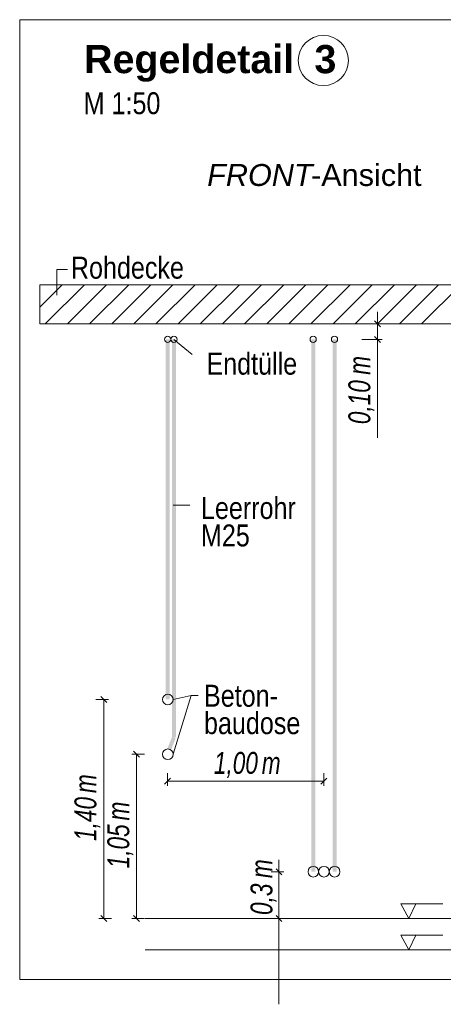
# Model space of a CAD drawing. Extents: x -620 to 300, y 62 to 1107.
# Tile 142 of 256: x 138 to 165, y 680 to 743. Entities that reach past the tile are written whole.
import ezdxf
from ezdxf.lldxf.tags import DXFTag

# ---------------------------------------------------------------- set-up
doc = ezdxf.new("R2010")
doc.units = 0
doc.layers.get('0').update_dxf_attribs({"lineweight": 35})
for name, color, linetype, lineweight, true_color in [('E_Aussparung Bemaßung-A06G9G0W8I', 5, 'Continuous', 9, 0x0000ff), ('E_Betonbaudose', 1, 'Continuous', 13, 0xff0000), ('E_Detail_Beschriftung', 7, 'Continuous', 13, 0x009900), ('E_Detail_Wandschraffur', 7, 'Continuous', 5, 0xc0c0c0), ('E_Leerrohr Beschriftung', 1, 'Continuous', 9, 0xff0000)]:
    doc.layers.add(name, color=color, linetype=linetype, lineweight=lineweight, true_color=true_color)
doc.layers.add('E_Detail_Linie_Text_Bem', color=7, linetype='Continuous', lineweight=13)
doc.styles.get("Standard").update_dxf_attribs({"font": 'ARIALN.TTF'})
tags = doc.linetypes.add('fein_strichliert', pattern=[4, 1, -2, 1]).pattern_tags.tags
tags[8:9] = [DXFTag(74, 4), DXFTag(75, 0), DXFTag(340, '0'), DXFTag(46, 0.0), DXFTag(50, 0.0), DXFTag(44, 0.0), DXFTag(45, 0.0)]
tags[6:7] = [DXFTag(74, 4), DXFTag(75, 0), DXFTag(340, '0'), DXFTag(46, 0.0), DXFTag(50, 0.0), DXFTag(44, 0.0), DXFTag(45, 0.0)]
tags[4:5] = [DXFTag(74, 4), DXFTag(75, 0), DXFTag(340, '0'), DXFTag(46, 0.0), DXFTag(50, 0.0), DXFTag(44, 0.0), DXFTag(45, 0.0)]
tags = doc.linetypes.add('fein_strichliert-A06G9G0V8I', pattern=[4, 1, -2, 1]).pattern_tags.tags
tags[8:9] = [DXFTag(74, 4), DXFTag(75, 0), DXFTag(340, '0'), DXFTag(46, 0.0), DXFTag(50, 0.0), DXFTag(44, 0.0), DXFTag(45, 0.0)]
tags[6:7] = [DXFTag(74, 4), DXFTag(75, 0), DXFTag(340, '0'), DXFTag(46, 0.0), DXFTag(50, 0.0), DXFTag(44, 0.0), DXFTag(45, 0.0)]
tags[4:5] = [DXFTag(74, 4), DXFTag(75, 0), DXFTag(340, '0'), DXFTag(46, 0.0), DXFTag(50, 0.0), DXFTag(44, 0.0), DXFTag(45, 0.0)]

# ---------------------------------------------------------------- blocks, each defined once
blk = doc.blocks.new('Referenz-A06G9G0Z8I')
at = {"layer": 'E_Aussparung Bemaßung-A06G9G0W8I', "linetype": 'Continuous', "ltscale": 0.13}
for p, q in [((160.592, 724.464), (160.592, 716.426)), ((160.892, 723.7), (159.592, 723.7)), ((160.401, 723.891), (160.783, 723.509)), ((160.401, 722.891), (160.783, 722.509)), ((160.892, 722.7), (159.592, 722.7)), ((143.392, 699.7), (142.592, 699.7)), ((143.283, 699.509), (142.901, 699.891)), ((143.092, 699.7), (143.092, 685.7)), ((145.383, 696.009), (145.001, 696.391)), ((144.892, 696.2), (145.692, 696.2)), ((145.192, 696.2), (145.192, 685.7)), ((147.368, 694.676), (146.986, 694.294)), ((147.177, 694.185), (147.177, 694.985)), ((147.177, 694.485), (157.165, 694.485)), ((157.356, 694.676), (156.974, 694.294)), ((157.165, 694.185), (157.165, 694.985)), ((154.292, 689.464), (154.292, 680.228)), ((154.101, 688.891), (154.483, 688.509)), ((154.592, 688.7), (153.792, 688.7)), ((142.792, 685.7), (143.592, 685.7)), ((143.283, 685.509), (142.901, 685.891)), ((144.892, 685.7), (145.692, 685.7)), ((145.383, 685.509), (145.001, 685.891)), ((154.592, 685.7), (153.792, 685.7)), ((154.101, 685.891), (154.483, 685.509))]:
    blk.add_line(p, q, dxfattribs=at)
at = {"layer": 'E_Betonbaudose', "linetype": 'Continuous', "ltscale": 0.13}
for centre, radius in [((147.177, 722.71), 0.2), ((147.577, 722.71), 0.2), ((156.476, 722.71), 0.2), ((157.836, 722.71), 0.2), ((147.186, 699.7), 0.34), ((147.186, 696.2), 0.34), ((156.485, 688.7), 0.34), ((157.165, 688.7), 0.34), ((157.845, 688.7), 0.34)]:
    blk.add_circle(centre, radius, dxfattribs=at)
at = {"layer": 'E_Detail_Linie_Text_Bem', "linetype": 'fein_strichliert-A06G9G0V8I', "ltscale": 0.65}
for p, q in [((200.496, 743.127), (137.726, 743.127)), ((137.726, 743.127), (137.726, 681.811)), ((137.726, 681.811), (197.469, 681.811))]:
    blk.add_line(p, q, dxfattribs=at)
at = {"layer": 'E_Detail_Linie_Text_Bem', "color": 0, "linetype": 'Continuous', "ltscale": 0.13}
for p, q in [((140.098, 725.52), (140.098, 727.168)), ((140.098, 727.168), (140.785, 727.168)), ((148.755, 721.748), (147.577, 722.7)), ((148.601, 712.114), (147.54, 712.114)), ((148.674, 699.955), (147.526, 699.7)), ((148.674, 699.955), (147.526, 696.2)), ((148.674, 699.955), (149.135, 699.955)), ((162.585, 685.7), (162.076, 686.65)), ((162.076, 686.65), (164.76, 686.65)), ((163.043, 686.653), (162.585, 685.7)), ((162.585, 683.7), (162.076, 684.65)), ((162.076, 684.65), (164.76, 684.65)), ((163.043, 684.653), (162.585, 683.7))]:
    blk.add_line(p, q, dxfattribs=at)
at = {"layer": 'E_Detail_Linie_Text_Bem', "linetype": 'Continuous', "ltscale": 0.13}
for p, q in [((190.343, 726.2), (139.016, 726.2)), ((139.016, 726.2), (139.016, 723.7)), ((139.016, 723.7), (149.408, 723.7)), ((139.016, 723.7), (187.843, 723.7)), ((149.408, 723.7), (190.343, 723.7)), ((145.742, 685.7), (183.873, 685.7)), ((145.742, 683.7), (183.873, 683.7))]:
    blk.add_line(p, q, dxfattribs=at)
for points in [[(147.702, 722.71), (147.702, 697.275), (147.452, 722.709), (147.452, 697.275)], [(147.311, 722.701), (147.311, 699.7), (147.061, 722.7), (147.061, 699.7)], [(156.61, 722.701), (156.61, 688.7), (156.36, 722.7), (156.36, 688.7)], [(157.97, 722.701), (157.97, 688.7), (157.72, 722.7), (157.72, 688.7)], [(147.693, 697.23), (147.384, 696.44), (147.46, 697.32), (147.151, 696.531)]]:
    blk.add_solid(points, dxfattribs=at)
at = {"layer": 'E_Detail_Wandschraffur', "linetype": 'ByBlock', "ltscale": 0.13}
for p, q in [((139.016, 724.767), (140.449, 726.2)), ((140.777, 723.7), (143.277, 726.2)), ((143.606, 723.7), (146.106, 726.2)), ((146.434, 723.7), (148.934, 726.2)), ((149.262, 723.7), (151.762, 726.2)), ((152.091, 723.7), (154.591, 726.2)), ((154.919, 723.7), (157.419, 726.2)), ((157.748, 723.7), (160.248, 726.2)), ((160.576, 723.7), (163.076, 726.2)), ((163.405, 723.7), (165.905, 726.2))]:
    blk.add_line(p, q, dxfattribs=at)
at = {"layer": 'E_Detail_Wandschraffur', "linetype": 'fein_strichliert', "ltscale": 0.13}
for p, q in [((139.016, 726.181), (139.034, 726.2)), ((139.363, 723.7), (141.863, 726.2)), ((142.191, 723.7), (144.691, 726.2)), ((145.02, 723.7), (147.52, 726.2)), ((147.848, 723.7), (150.348, 726.2)), ((150.677, 723.7), (153.177, 726.2)), ((153.505, 723.7), (156.005, 726.2)), ((156.333, 723.7), (158.833, 726.2)), ((159.162, 723.7), (161.662, 726.2)), ((161.99, 723.7), (164.49, 726.2))]:
    blk.add_line(p, q, dxfattribs=at)
at = {"layer": 'E_Leerrohr Beschriftung', "linetype": 'Continuous', "ltscale": 0.13}
blk.add_circle((157.125, 740.52), 1.6, dxfattribs=at)
at = {"layer": 'E_Aussparung Bemaßung-A06G9G0W8I', "linetype": 'Continuous', "ltscale": 0.13, "char_height": 1.4, "attachment_point": 1, "rotation": 90}
for s, insert in [('{\\W0.9;\\fArial Narrow|b0|i1;m}', (158.725, 720.441)), ('{\\W0.9;\\fArial Narrow|b0|i1;0,10 }', (158.725, 717.288)), ('{\\W0.9;\\fArial Narrow|b0|i1;m}', (141.225, 693.721)), ('{\\W0.9;\\fArial Narrow|b0|i1;1,40 }', (141.225, 690.664)), ('{\\W0.9;\\fArial Narrow|b0|i1;m}', (143.325, 691.971)), ('{\\W0.9;\\fArial Narrow|b0|i1;1,05 }', (143.325, 688.914)), ('{\\W0.9;\\fArial Narrow|b0|i1;m}', (152.473, 688.286)), ('{\\W0.9;\\fArial Narrow|b0|i1;0,3 }', (152.473, 685.935))]:
    blk.add_mtext(s, dxfattribs=dict(at, insert=insert))
at = {"layer": 'E_Aussparung Bemaßung-A06G9G0W8I', "linetype": 'Continuous', "ltscale": 0.13, "char_height": 1.4, "attachment_point": 1}
for s, insert in [('{\\W0.9;\\fArial Narrow|b0|i1;1,00 }', (150.134, 696.351)), ('{\\W0.9;\\fArial Narrow|b0|i1;m}', (153.192, 696.351))]:
    blk.add_mtext(s, dxfattribs=dict(at, insert=insert))
at = {"layer": 'E_Detail_Beschriftung', "color": 1, "linetype": 'Continuous', "lineweight": 35, "ltscale": 0.35, "true_color": 0xff0000, "char_height": 1.8, "attachment_point": 1}
for s, insert in [('{\\fArial|b1|i0;Regeldetail}', (141.844, 741.512)), ('{\\fArial|b1|i0;3}', (156.558, 741.512))]:
    blk.add_mtext(s, dxfattribs=dict(at, insert=insert))
at = {"layer": 'E_Detail_Beschriftung', "linetype": 'Continuous', "ltscale": 0.13, "char_height": 1.4, "attachment_point": 1}
for s, insert in [('{\\fArial Narrow;M 1:50}', (141.814, 738.491)), ('{\\fArial Narrow;Rohdecke}', (140.998, 727.985)), ('{\\fArial Narrow;Endtülle}', (149.657, 721.853)), ('{\\fArial Narrow;Leerrohr}', (149.308, 712.634)), ('{\\fArial Narrow;M25}', (149.308, 710.882)), ('{\\fArial Narrow;Beton-}', (149.501, 700.64)), ('{\\fArial Narrow;baudose}', (149.501, 698.89))]:
    blk.add_mtext(s, dxfattribs=dict(at, insert=insert))
at = {"layer": 'E_Detail_Beschriftung', "linetype": 'Continuous', "lineweight": -2, "ltscale": 0.25, "char_height": 1.4, "attachment_point": 1}
for s, insert in [('{\\fArial|b0|i1;FRONT}', (149.704, 733.906)), ('{\\fArial;-Ansicht}', (156.34, 733.906))]:
    blk.add_mtext(s, dxfattribs=dict(at, insert=insert))

msp = doc.modelspace()

# ---------------------------------------------------------------- block references
at = {"color": 8, "lineweight": 25, "ltscale": 0.25, "true_color": 0x808080}
msp.add_blockref('Referenz-A06G9G0Z8I', (0, 0), dxfattribs=at)

doc.saveas('drawing.dxf')
